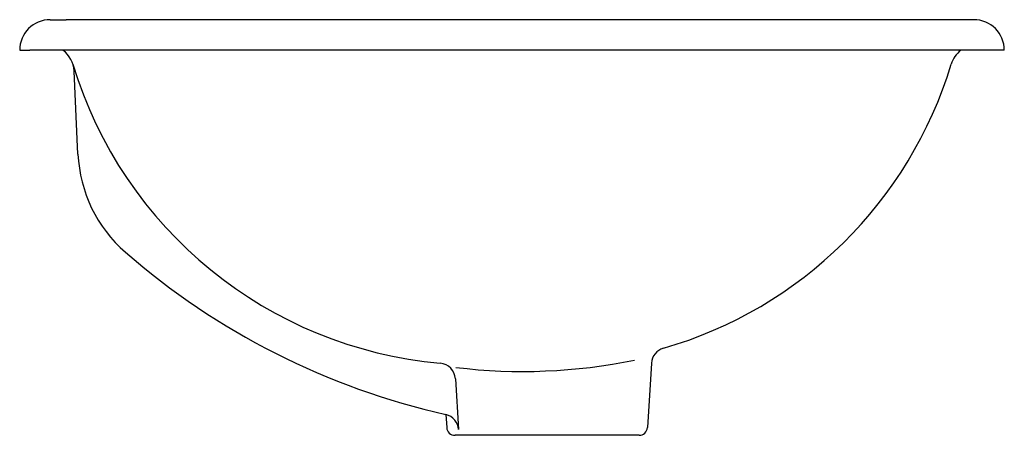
# Model space of a CAD drawing. Header units: millimetres. Extents: x -0.177 to 0.178, y -0.075 to 0.075.
import ezdxf

# ---------------------------------------------------------------- set-up
doc = ezdxf.new("R2010")
doc.units = ezdxf.units.MM
doc.layers.add('BLOCKS', color=3, linetype='Continuous')

msp = doc.modelspace()

# ---------------------------------------------------------------- linework, layer by layer
at = {"layer": 'BLOCKS'}
for p, q in [((-0.1664999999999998, 0.07500000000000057), (-0.1607928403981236, 0.07500000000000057)), ((0.1607928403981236, 0.07500000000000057), (-0.1607928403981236, 0.07500000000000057)), ((0.1665000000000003, 0.07500000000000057), (0.1607928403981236, 0.07500000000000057)), ((-0.1775, 0.06400000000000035), (-0.1738883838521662, 0.06400000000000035)), ((0.1738883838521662, 0.06400000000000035), (-0.1738883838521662, 0.06400000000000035)), ((0.1775000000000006, 0.06400000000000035), (0.1738883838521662, 0.06400000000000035)), ((-0.156488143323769, 0.02645264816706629), (-0.1578994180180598, 0.05646963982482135)), ((0.05025252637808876, -0.04896885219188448), (0.04880983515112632, -0.0721860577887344)), ((-0.02040237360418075, -0.05455863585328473), (-0.01925918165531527, -0.07295600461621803)), ((-0.02383120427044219, -0.06749770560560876), (-0.02353987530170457, -0.0721860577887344)), ((0.04581561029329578, -0.075), (-0.02054565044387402, -0.075))]:
    msp.add_line(p, q, dxfattribs=at)
for centre, radius, start, end in [((-0.1664999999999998, 0.06400000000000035), 0.011, 90, 180), ((0.1665000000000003, 0.06400000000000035), 0.011, 0, 90), ((-0.1678883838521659, 0.05600000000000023), 0.01000000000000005, 2.691828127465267, 53.13010235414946), ((0.1678883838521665, 0.05600000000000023), 0.01, 126.8698976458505, 163.1923948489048), ((-0.0122633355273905, 0.1030085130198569), 0.1525698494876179, 196.8076051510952, 264.8885610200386), ((0.0122633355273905, 0.1030085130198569), 0.1525698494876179, 286.1014658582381, 343.1923948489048), ((-0.1065433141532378, 0.028800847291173), 0.05, 182.6918281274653, 228.914474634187), ((0.03425343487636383, 0.1902815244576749), 0.2642422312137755, 228.914474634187, 257.3017809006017), ((0.05624097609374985, -0.04934096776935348), 0.006000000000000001, 106.1014658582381, 176.4442760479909), ((-0.02639082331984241, -0.05493075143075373), 0.006000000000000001, 3.555723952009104, 84.8885610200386), ((0.003923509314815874, 0.1484303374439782), 0.2003828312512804, 263.0766246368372, 281.5959489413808), ((-0.02524763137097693, -0.07332812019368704), 0.006000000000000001, 3.555723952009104, 76.34522622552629), ((-0.02054565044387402, -0.07199999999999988), 0.003, 183.5557239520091, 270), ((0.04581561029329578, -0.07199999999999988), 0.003, 270, 356.4442760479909)]:
    msp.add_arc(centre, radius, start, end, dxfattribs=at)

doc.saveas('drawing.dxf')
